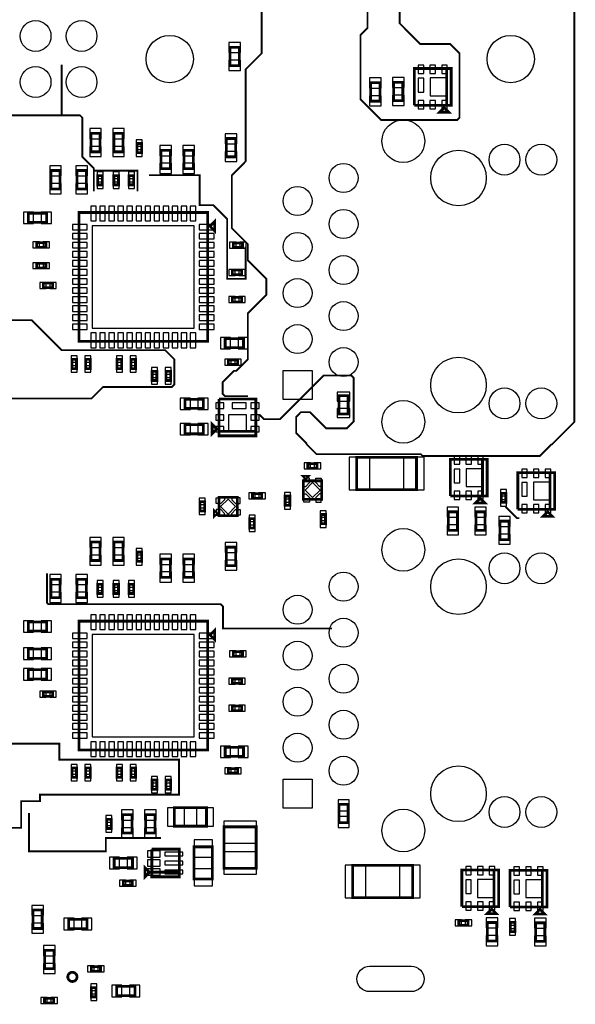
# Model space of a CAD drawing. Extents: x -187 to 3337, y -152 to 6400.
# Tile 10 of 11: x 2129 to 3337, y 2844 to 4983. Entities that reach past the tile are written whole.
import ezdxf

# ---------------------------------------------------------------- set-up
doc = ezdxf.new("R2010")
doc.units = 0
for name, color, linetype in [('BG_BASY', 231, 'CONTINUOUS'), ('PG_ASSEMBLY_BOTTOM', 52, 'CONTINUOUS'), ('PIN_BOTTOM', 1, 'CONTINUOUS')]:
    doc.layers.add(name, color=color, linetype=linetype)

msp = doc.modelspace()

# ---------------------------------------------------------------- linework, layer by layer
at = {"layer": 'BG_BASY', "const_width": 4}
for points in [[(2885, 5190), (2885, 4965), (2870, 4950), (2870, 4810), (2915, 4765), (3080, 4765), (3085, 4770), (3085, 4910), (3065, 4930), (3000, 4930), (2955, 4975), (2955, 5155)], [(3335, 5145), (3335, 4109), (3315, 4089)], [(2625, 4165), (2575, 4165), (2570, 4170), (2570, 4195), (2595, 4220), (2600, 4220), (2625, 4245), (2625, 4345), (2665, 4385), (2665, 4420), (2625, 4460), (2625, 4495), (2590, 4530), (2590, 4645), (2620, 4675), (2620, 4875), (2655, 4910), (2655, 5035)], [(2290, 4655), (2290, 4660), (2265, 4685), (2265, 4770), (2260, 4775), (2095, 4775), (2095, 4885)], [(2220, 4775), (2220, 4885)], [(2385, 4610), (2385, 4655), (2290, 4655), (2290, 4610)], [(2410, 4645), (2520, 4645), (2520, 4580), (2550, 4580), (2580, 4550), (2580, 4420), (2620, 4420), (2620, 4490)], [(2455, 4185), (2310, 4185), (2285, 4160), (2095, 4160), (2060, 4195), (1970, 4195), (1965, 4200), (1965, 4315), (1980, 4330), (2155, 4330), (2220, 4265), (2445, 4265), (2465, 4245), (2465, 4190), (2460, 4185), (2455, 4185)], [(2752, 4061), (2752, 4063), (2730, 4085), (2730, 4120), (2740, 4130), (2760, 4130), (2795, 4095), (2840, 4095), (2855, 4110), (2855, 4205), (2850, 4210), (2790, 4210), (2695, 4115), (2660, 4115), (2650, 4125)], [(3315, 4089), (3285.5, 4059.5)], [(2875, 4039), (2774, 4039), (2752, 4061)], [(3285.5, 4059.5), (3284.5, 4059.5), (3260, 4035), (3005, 4035), (3001, 4039), (2875, 4039)], [(3185, 3925), (3210, 3900), (3215, 3900)], [(2808, 3660), (2571, 3660), (2571, 3708), (2566, 3713), (2191, 3713), (2188, 3716), (2188, 3780)], [(2443, 3299), (2475, 3299), (2475, 3375), (2215, 3375), (2215, 3410), (1930, 3410), (1930, 3355), (1901, 3355), (1901, 3349)], [(1901, 3349), (1901, 3227), (2132, 3227), (2132, 3285), (2173, 3285), (2173, 3299), (2443, 3299)], [(2436, 3205), (2316, 3205), (2316, 3176), (2149, 3176), (2149, 3259)]]:
    msp.add_lwpolyline(points, dxfattribs=at)
at = {"layer": 'PG_ASSEMBLY_BOTTOM', "const_width": 6}
for points in [[(2586.23, 4883.12), (2586.23, 4923.12), (2606.23, 4923.12), (2606.23, 4883.12), (2586.23, 4883.12)], [(2986.96, 4796.96), (2986.96, 4876.96), (3066.96, 4876.96), (3066.96, 4796.96), (3056.96, 4796.96), (3056.96, 4876.96)], [(3056.96, 4876.96), (3056.96, 4796.96), (2986.96, 4796.96)], [(2912, 4846), (2912, 4806), (2892, 4806), (2892, 4846), (2912, 4846)], [(2962, 4847), (2962, 4807), (2942, 4807), (2942, 4847), (2962, 4847)], [(3051.96, 4791.96), (3061.96, 4781.96), (3041.96, 4781.96), (3051.96, 4791.96)], [(2303.52, 4735.92), (2303.52, 4695.92), (2283.52, 4695.92), (2283.52, 4735.92), (2303.52, 4735.92)], [(2353.52, 4735.92), (2353.52, 4695.92), (2333.52, 4695.92), (2333.52, 4735.92), (2353.52, 4735.92)], [(2393.74, 4714.02), (2393.74, 4694.02), (2383.74, 4694.02), (2383.74, 4714.02), (2393.74, 4714.02)], [(2578.25, 4684.89), (2578.25, 4724.89), (2598.25, 4724.89), (2598.25, 4684.89), (2578.25, 4684.89)], [(2456.2, 4699.21), (2456.2, 4659.21), (2436.2, 4659.21), (2436.2, 4699.21), (2456.2, 4699.21)], [(2506.2, 4699.21), (2506.2, 4659.21), (2486.2, 4659.21), (2486.2, 4699.21), (2506.2, 4699.21)], [(2216.52, 4655.22), (2216.52, 4615.22), (2196.52, 4615.22), (2196.52, 4655.22), (2216.52, 4655.22)], [(2273.52, 4655.22), (2273.52, 4615.22), (2253.52, 4615.22), (2253.52, 4655.22), (2273.52, 4655.22)], [(2308.52, 4644.11), (2308.52, 4624.11), (2298.52, 4624.11), (2298.52, 4644.11), (2308.52, 4644.11)], [(2343.52, 4644.11), (2343.52, 4624.11), (2333.52, 4624.11), (2333.52, 4644.11), (2343.52, 4644.11)], [(2366.52, 4624.11), (2366.52, 4644.11), (2376.52, 4644.11), (2376.52, 4624.11), (2366.52, 4624.11)], [(2187.25, 4542.47), (2147.25, 4542.47), (2147.25, 4562.47), (2187.25, 4562.47), (2187.25, 4542.47)], [(2537.49, 4284), (2257.49, 4284), (2257.49, 4564), (2537.49, 4564), (2537.49, 4284)], [(2542.49, 4534), (2552.49, 4544), (2552.49, 4524), (2542.49, 4534)], [(2185.52, 4488.47), (2165.52, 4488.47), (2165.52, 4498.47), (2185.52, 4498.47), (2185.52, 4488.47)], [(2593.31, 4497.9), (2613.31, 4497.9), (2613.31, 4487.9), (2593.31, 4487.9), (2593.31, 4497.9)], [(2165.52, 4453.47), (2185.52, 4453.47), (2185.52, 4443.47), (2165.52, 4443.47), (2165.52, 4453.47)], [(2591.31, 4438.84), (2611.31, 4438.84), (2611.31, 4428.84), (2591.31, 4428.84), (2591.31, 4438.84)], [(2200.25, 4400.59), (2180.25, 4400.59), (2180.25, 4410.59), (2200.25, 4410.59), (2200.25, 4400.59)], [(2591.31, 4379.79), (2611.31, 4379.79), (2611.31, 4369.79), (2591.31, 4369.79), (2591.31, 4379.79)], [(2575.49, 4290.12), (2615.49, 4290.12), (2615.49, 4270.12), (2575.49, 4270.12), (2575.49, 4290.12)], [(2252.22, 4244.89), (2252.22, 4224.89), (2242.22, 4224.89), (2242.22, 4244.89), (2252.22, 4244.89)], [(2282.22, 4244.89), (2282.22, 4224.89), (2272.22, 4224.89), (2272.22, 4244.89), (2282.22, 4244.89)], [(2350.55, 4244.89), (2350.55, 4224.89), (2340.55, 4224.89), (2340.55, 4244.89), (2350.55, 4244.89)], [(2380.55, 4244.89), (2380.55, 4224.89), (2370.55, 4224.89), (2370.55, 4244.89), (2380.55, 4244.89)], [(2602.55, 4233.77), (2582.55, 4233.77), (2582.55, 4243.77), (2602.55, 4243.77), (2602.55, 4233.77)], [(2426.86, 4218.89), (2426.86, 4198.89), (2416.86, 4198.89), (2416.86, 4218.89), (2426.86, 4218.89)], [(2446.86, 4198.89), (2446.86, 4218.89), (2456.86, 4218.89), (2456.86, 4198.89), (2446.86, 4198.89)], [(2488.09, 4158.23), (2528.09, 4158.23), (2528.09, 4138.23), (2488.09, 4138.23), (2488.09, 4158.23)], [(2562.33, 4158.72), (2642.33, 4158.72), (2642.33, 4078.72), (2562.33, 4078.72), (2562.33, 4088.72), (2642.33, 4088.72)], [(2642.33, 4088.72), (2562.33, 4088.72), (2562.33, 4158.72)], [(2822.95, 4126.01), (2822.95, 4166.01), (2842.95, 4166.01), (2842.95, 4126.01), (2822.95, 4126.01)], [(2557.33, 4093.72), (2547.33, 4083.72), (2547.33, 4103.72), (2557.33, 4093.72)], [(2528.09, 4083.13), (2488.09, 4083.13), (2488.09, 4103.13), (2528.09, 4103.13), (2528.09, 4083.13)], [(2991.53, 3961.78), (2861.53, 3961.78), (2861.53, 4031.78), (2991.53, 4031.78), (2991.53, 3961.78)], [(3065.2, 3947.81), (3065.2, 4027.81), (3145.2, 4027.81), (3145.2, 3947.81), (3135.2, 3947.81), (3135.2, 4027.81)], [(3135.2, 4027.81), (3135.2, 3947.81), (3065.2, 3947.81)], [(2755.25, 4018.21), (2775.25, 4018.21), (2775.25, 4008.21), (2755.25, 4008.21), (2755.25, 4018.21)], [(3281.96, 3998.91), (3281.96, 3918.91), (3211.96, 3918.91)], [(3211.96, 3918.91), (3211.96, 3998.91), (3291.96, 3998.91), (3291.96, 3918.91), (3281.96, 3918.91), (3281.96, 3998.91)], [(2750.65, 3985.87), (2745.65, 3990.87), (2755.65, 3990.87), (2750.65, 3985.87)], [(2785.65, 3980.87), (2785.65, 3940.87), (2745.65, 3940.87), (2745.65, 3980.87), (2785.65, 3980.87)], [(2520.83, 3915.5), (2520.83, 3935.5), (2530.83, 3935.5), (2530.83, 3915.5), (2520.83, 3915.5)], [(2561.92, 3945.08), (2601.92, 3945.08), (2601.92, 3905.08), (2561.92, 3905.08), (2561.92, 3945.08)], [(2654.97, 3943.14), (2634.97, 3943.14), (2634.97, 3953.14), (2654.97, 3953.14), (2654.97, 3943.14)], [(2706.08, 3927.68), (2706.08, 3947.68), (2716.08, 3947.68), (2716.08, 3927.68), (2706.08, 3927.68)], [(3130.2, 3942.81), (3140.2, 3932.81), (3120.2, 3932.81), (3130.2, 3942.81)], [(3185.95, 3954.04), (3185.95, 3934.04), (3175.95, 3934.04), (3175.95, 3954.04), (3185.95, 3954.04)], [(2556.92, 3910.08), (2551.92, 3905.08), (2551.92, 3915.08), (2556.92, 3910.08)], [(3060.69, 3873.57), (3060.69, 3913.57), (3080.69, 3913.57), (3080.69, 3873.57), (3060.69, 3873.57)], [(3140.79, 3913.57), (3140.79, 3873.57), (3120.79, 3873.57), (3120.79, 3913.57), (3140.79, 3913.57)], [(3276.96, 3913.91), (3286.96, 3903.91), (3266.96, 3903.91), (3276.96, 3913.91)], [(2639.02, 3898.54), (2639.02, 3878.54), (2629.02, 3878.54), (2629.02, 3898.54), (2639.02, 3898.54)], [(2783.71, 3887.82), (2783.71, 3907.82), (2793.71, 3907.82), (2793.71, 3887.82), (2783.71, 3887.82)], [(3192.95, 3893.34), (3192.95, 3853.34), (3172.95, 3853.34), (3172.95, 3893.34), (3192.95, 3893.34)], [(2303.52, 3847.87), (2303.52, 3807.87), (2283.52, 3807.87), (2283.52, 3847.87), (2303.52, 3847.87)], [(2353.52, 3847.87), (2353.52, 3807.87), (2333.52, 3807.87), (2333.52, 3847.87), (2353.52, 3847.87)], [(2578.25, 3796.84), (2578.25, 3836.84), (2598.25, 3836.84), (2598.25, 3796.84), (2578.25, 3796.84)], [(2383.74, 3805.97), (2383.74, 3825.97), (2393.74, 3825.97), (2393.74, 3805.97), (2383.74, 3805.97)], [(2456.2, 3811.16), (2456.2, 3771.16), (2436.2, 3771.16), (2436.2, 3811.16), (2456.2, 3811.16)], [(2506.2, 3811.16), (2506.2, 3771.16), (2486.2, 3771.16), (2486.2, 3811.16), (2506.2, 3811.16)], [(2216.52, 3767.17), (2216.52, 3727.17), (2196.52, 3727.17), (2196.52, 3767.17), (2216.52, 3767.17)], [(2273.52, 3767.17), (2273.52, 3727.17), (2253.52, 3727.17), (2253.52, 3767.17), (2273.52, 3767.17)], [(2308.52, 3756.06), (2308.52, 3736.06), (2298.52, 3736.06), (2298.52, 3756.06), (2308.52, 3756.06)], [(2343.52, 3756.06), (2343.52, 3736.06), (2333.52, 3736.06), (2333.52, 3756.06), (2343.52, 3756.06)], [(2366.52, 3736.06), (2366.52, 3756.06), (2376.52, 3756.06), (2376.52, 3736.06), (2366.52, 3736.06)], [(2187.25, 3654.42), (2147.25, 3654.42), (2147.25, 3674.42), (2187.25, 3674.42), (2187.25, 3654.42)], [(2537.49, 3395.95), (2257.49, 3395.95), (2257.49, 3675.95), (2537.49, 3675.95), (2537.49, 3395.95)], [(2542.49, 3645.95), (2552.49, 3655.95), (2552.49, 3635.95), (2542.49, 3645.95)], [(2187.25, 3595.42), (2147.25, 3595.42), (2147.25, 3615.42), (2187.25, 3615.42), (2187.25, 3595.42)], [(2593.31, 3609.85), (2613.31, 3609.85), (2613.31, 3599.85), (2593.31, 3599.85), (2593.31, 3609.85)], [(2147.25, 3570.42), (2187.25, 3570.42), (2187.25, 3550.42), (2147.25, 3550.42), (2147.25, 3570.42)], [(2591.31, 3550.79), (2611.31, 3550.79), (2611.31, 3540.79), (2591.31, 3540.79), (2591.31, 3550.79)], [(2200.25, 3512.54), (2180.25, 3512.54), (2180.25, 3522.54), (2200.25, 3522.54), (2200.25, 3512.54)], [(2591.31, 3491.74), (2611.31, 3491.74), (2611.31, 3481.74), (2591.31, 3481.74), (2591.31, 3491.74)], [(2575.49, 3402.07), (2615.49, 3402.07), (2615.49, 3382.07), (2575.49, 3382.07), (2575.49, 3402.07)], [(2252.22, 3356.84), (2252.22, 3336.84), (2242.22, 3336.84), (2242.22, 3356.84), (2252.22, 3356.84)], [(2282.22, 3356.84), (2282.22, 3336.84), (2272.22, 3336.84), (2272.22, 3356.84), (2282.22, 3356.84)], [(2350.55, 3356.84), (2350.55, 3336.84), (2340.55, 3336.84), (2340.55, 3356.84), (2350.55, 3356.84)], [(2380.55, 3356.84), (2380.55, 3336.84), (2370.55, 3336.84), (2370.55, 3356.84), (2380.55, 3356.84)], [(2602.55, 3345.72), (2582.55, 3345.72), (2582.55, 3355.72), (2602.55, 3355.72), (2602.55, 3345.72)], [(2416.86, 3310.84), (2416.86, 3330.84), (2426.86, 3330.84), (2426.86, 3310.84), (2416.86, 3310.84)], [(2456.86, 3330.84), (2456.86, 3310.84), (2446.86, 3310.84), (2446.86, 3330.84), (2456.86, 3330.84)], [(2534.88, 3230.58), (2464.88, 3230.58), (2464.88, 3270.58), (2534.88, 3270.58), (2534.88, 3230.58)], [(2822.95, 3237.96), (2822.95, 3277.96), (2842.95, 3277.96), (2842.95, 3237.96), (2822.95, 3237.96)], [(2372.88, 3255.58), (2372.88, 3215.58), (2352.88, 3215.58), (2352.88, 3255.58), (2372.88, 3255.58)], [(2402.88, 3215.58), (2402.88, 3255.58), (2422.88, 3255.58), (2422.88, 3215.58), (2402.88, 3215.58)], [(2327.88, 3245.58), (2327.88, 3225.58), (2317.88, 3225.58), (2317.88, 3245.58), (2327.88, 3245.58)], [(2572.88, 3139.04), (2572.88, 3229.04), (2642.88, 3229.04), (2642.88, 3139.04), (2572.88, 3139.04)], [(2507.88, 3115.58), (2507.88, 3185.58), (2547.88, 3185.58), (2547.88, 3115.58), (2507.88, 3115.58)], [(2476.06, 3130.58), (2416.06, 3130.58), (2416.06, 3180.58)], [(2416.06, 3180.58), (2476.06, 3180.58), (2476.06, 3120.58), (2416.06, 3120.58), (2416.06, 3130.58), (2476.06, 3130.58)], [(2374.06, 3140.58), (2334.06, 3140.58), (2334.06, 3160.58), (2374.06, 3160.58), (2374.06, 3140.58)], [(2411.06, 3130.58), (2401.06, 3120.58), (2401.06, 3140.58), (2411.06, 3130.58)], [(2983.04, 3075.33), (2853.04, 3075.33), (2853.04, 3145.33), (2983.04, 3145.33), (2983.04, 3075.33)], [(3160.28, 3135.41), (3160.28, 3055.41), (3090.28, 3055.41)], [(3090.28, 3055.41), (3090.28, 3135.41), (3170.28, 3135.41), (3170.28, 3055.41), (3160.28, 3055.41), (3160.28, 3135.41)], [(3265.2, 3134.81), (3265.2, 3054.81), (3195.2, 3054.81)], [(3195.2, 3054.81), (3195.2, 3134.81), (3275.2, 3134.81), (3275.2, 3054.81), (3265.2, 3054.81), (3265.2, 3134.81)], [(2353.88, 3111.58), (2373.88, 3111.58), (2373.88, 3101.58), (2353.88, 3101.58), (2353.88, 3111.58)], [(2157.64, 3008.27), (2157.64, 3048.27), (2177.64, 3048.27), (2177.64, 3008.27), (2157.64, 3008.27)], [(3155.28, 3050.41), (3165.28, 3040.41), (3145.28, 3040.41), (3155.28, 3050.41)], [(3260.2, 3049.81), (3270.2, 3039.81), (3250.2, 3039.81), (3260.2, 3049.81)], [(2275.14, 3008.03), (2235.14, 3008.03), (2235.14, 3028.03), (2275.14, 3028.03), (2275.14, 3008.03)], [(3083.66, 3025.27), (3103.66, 3025.27), (3103.66, 3015.27), (3083.66, 3015.27), (3083.66, 3025.27)], [(3165.87, 3021.17), (3165.87, 2981.17), (3145.87, 2981.17), (3145.87, 3021.17), (3165.87, 3021.17)], [(3195.69, 3001.57), (3195.69, 3021.57), (3205.69, 3021.57), (3205.69, 3001.57), (3195.69, 3001.57)], [(3270.79, 3020.57), (3270.79, 2980.57), (3250.79, 2980.57), (3250.79, 3020.57), (3270.79, 3020.57)], [(2203.06, 2960.78), (2203.06, 2920.78), (2183.06, 2920.78), (2183.06, 2960.78), (2203.06, 2960.78)], [(2284.34, 2925.4), (2304.34, 2925.4), (2304.34, 2915.4), (2284.34, 2915.4), (2284.34, 2925.4)], [(2284.66, 2859.68), (2284.66, 2879.68), (2294.66, 2879.68), (2294.66, 2859.68), (2284.66, 2859.68)], [(2339.4, 2882.34), (2379.4, 2882.34), (2379.4, 2862.34), (2339.4, 2862.34), (2339.4, 2882.34)], [(2182.57, 2856.5), (2202.57, 2856.5), (2202.57, 2846.5), (2182.57, 2846.5), (2182.57, 2856.5)]]:
    msp.add_lwpolyline(points, dxfattribs=at)
msp.add_lwpolyline([(2253.31, 2903.09, 1), (2233.31, 2903.09, 1), (2253.31, 2903.09)], format="xyb", dxfattribs=at)
at = {"layer": 'PIN_BOTTOM'}
for points in [[(2583.73, 4911.41), (2608.73, 4911.41), (2608.73, 4933.41), (2583.73, 4933.41)], [(2583.73, 4872.83), (2608.73, 4872.83), (2608.73, 4894.83), (2583.73, 4894.83)], [(2995.37, 4866.35), (3007.37, 4866.35), (3007.37, 4884.35), (2995.37, 4884.35)], [(3020.96, 4866.35), (3032.96, 4866.35), (3032.96, 4884.35), (3020.96, 4884.35)], [(3046.55, 4866.35), (3058.55, 4866.35), (3058.55, 4884.35), (3046.55, 4884.35)], [(2964.5, 4857.29), (2939.5, 4857.29), (2939.5, 4835.29), (2964.5, 4835.29)], [(2914.5, 4856.29), (2889.5, 4856.29), (2889.5, 4834.29), (2914.5, 4834.29)], [(2995.37, 4825.7), (3007.37, 4825.7), (3007.37, 4855.7), (2995.37, 4855.7)], [(3021.26, 4817.46), (3058.26, 4817.46), (3058.26, 4856.46), (3021.26, 4856.46)], [(2914.5, 4817.71), (2889.5, 4817.71), (2889.5, 4795.71), (2914.5, 4795.71)], [(2964.5, 4818.71), (2939.5, 4818.71), (2939.5, 4796.71), (2964.5, 4796.71)], [(2995.37, 4789.57), (3007.37, 4789.57), (3007.37, 4807.57), (2995.37, 4807.57)], [(3020.96, 4789.57), (3032.96, 4789.57), (3032.96, 4807.57), (3020.96, 4807.57)], [(3046.55, 4789.57), (3058.55, 4789.57), (3058.55, 4807.57), (3046.55, 4807.57)], [(2306.02, 4746.21), (2281.02, 4746.21), (2281.02, 4724.21), (2306.02, 4724.21)], [(2356.02, 4746.21), (2331.02, 4746.21), (2331.02, 4724.21), (2356.02, 4724.21)], [(2575.75, 4713.18), (2600.75, 4713.18), (2600.75, 4735.18), (2575.75, 4735.18)], [(2306.02, 4707.63), (2281.02, 4707.63), (2281.02, 4685.63), (2306.02, 4685.63)], [(2356.02, 4707.63), (2331.02, 4707.63), (2331.02, 4685.63), (2356.02, 4685.63)], [(2395.24, 4722.04), (2382.24, 4722.04), (2382.24, 4708.04), (2395.24, 4708.04)], [(2458.7, 4709.5), (2433.7, 4709.5), (2433.7, 4687.5), (2458.7, 4687.5)], [(2508.7, 4709.5), (2483.7, 4709.5), (2483.7, 4687.5), (2508.7, 4687.5)], [(2395.24, 4700), (2382.24, 4700), (2382.24, 4686), (2395.24, 4686)], [(2575.75, 4674.6), (2600.75, 4674.6), (2600.75, 4696.6), (2575.75, 4696.6)], [(2219.02, 4665.51), (2194.02, 4665.51), (2194.02, 4643.51), (2219.02, 4643.51)], [(2276.02, 4665.51), (2251.02, 4665.51), (2251.02, 4643.51), (2276.02, 4643.51)], [(2458.7, 4670.92), (2433.7, 4670.92), (2433.7, 4648.92), (2458.7, 4648.92)], [(2508.7, 4670.92), (2483.7, 4670.92), (2483.7, 4648.92), (2508.7, 4648.92)], [(2310.02, 4652.13), (2297.02, 4652.13), (2297.02, 4638.13), (2310.02, 4638.13)], [(2345.02, 4652.13), (2332.02, 4652.13), (2332.02, 4638.13), (2345.02, 4638.13)], [(2365.02, 4638.13), (2378.02, 4638.13), (2378.02, 4652.13), (2365.02, 4652.13)], [(2219.02, 4626.93), (2194.02, 4626.93), (2194.02, 4604.93), (2219.02, 4604.93)], [(2276.02, 4626.93), (2251.02, 4626.93), (2251.02, 4604.93), (2276.02, 4604.93)], [(2310.02, 4630.09), (2297.02, 4630.09), (2297.02, 4616.09), (2310.02, 4616.09)], [(2345.02, 4630.09), (2332.02, 4630.09), (2332.02, 4616.09), (2345.02, 4616.09)], [(2365.02, 4616.09), (2378.02, 4616.09), (2378.02, 4630.09), (2365.02, 4630.09)], [(2158.96, 4539.97), (2158.96, 4564.97), (2136.96, 4564.97), (2136.96, 4539.97)], [(2197.54, 4539.97), (2197.54, 4564.97), (2175.54, 4564.97), (2175.54, 4539.97)], [(2283.22, 4545.8), (2295.22, 4545.8), (2295.22, 4577.8), (2283.22, 4577.8)], [(2302.91, 4545.8), (2314.91, 4545.8), (2314.91, 4577.8), (2302.91, 4577.8)], [(2322.59, 4545.8), (2334.59, 4545.8), (2334.59, 4577.8), (2322.59, 4577.8)], [(2342.28, 4545.8), (2354.28, 4545.8), (2354.28, 4577.8), (2342.28, 4577.8)], [(2361.96, 4545.8), (2373.96, 4545.8), (2373.96, 4577.8), (2361.96, 4577.8)], [(2381.65, 4545.8), (2393.65, 4545.8), (2393.65, 4577.8), (2381.65, 4577.8)], [(2401.33, 4545.8), (2413.33, 4545.8), (2413.33, 4577.8), (2401.33, 4577.8)], [(2421.02, 4545.8), (2433.02, 4545.8), (2433.02, 4577.8), (2421.02, 4577.8)], [(2440.7, 4545.8), (2452.7, 4545.8), (2452.7, 4577.8), (2440.7, 4577.8)], [(2460.39, 4545.8), (2472.39, 4545.8), (2472.39, 4577.8), (2460.39, 4577.8)], [(2480.07, 4545.8), (2492.07, 4545.8), (2492.07, 4577.8), (2480.07, 4577.8)], [(2499.76, 4545.8), (2511.76, 4545.8), (2511.76, 4577.8), (2499.76, 4577.8)], [(2275.69, 4526.27), (2275.69, 4538.27), (2243.69, 4538.27), (2243.69, 4526.27)], [(2551.29, 4526.27), (2551.29, 4538.27), (2519.29, 4538.27), (2519.29, 4526.27)], [(2275.69, 4506.58), (2275.69, 4518.58), (2243.69, 4518.58), (2243.69, 4506.58)], [(2508.49, 4313), (2508.49, 4535), (2286.49, 4535), (2286.49, 4313)], [(2551.29, 4506.58), (2551.29, 4518.58), (2519.29, 4518.58), (2519.29, 4506.58)], [(2171.5, 4486.97), (2171.5, 4499.97), (2157.5, 4499.97), (2157.5, 4486.97)], [(2193.54, 4486.97), (2193.54, 4499.97), (2179.54, 4499.97), (2179.54, 4486.97)], [(2275.69, 4486.9), (2275.69, 4498.9), (2243.69, 4498.9), (2243.69, 4486.9)], [(2551.29, 4486.9), (2551.29, 4498.9), (2519.29, 4498.9), (2519.29, 4486.9)], [(2585.29, 4499.4), (2585.29, 4486.4), (2599.29, 4486.4), (2599.29, 4499.4)], [(2607.33, 4499.4), (2607.33, 4486.4), (2621.33, 4486.4), (2621.33, 4499.4)], [(2275.69, 4467.21), (2275.69, 4479.21), (2243.69, 4479.21), (2243.69, 4467.21)], [(2551.29, 4467.21), (2551.29, 4479.21), (2519.29, 4479.21), (2519.29, 4467.21)], [(2157.5, 4454.97), (2157.5, 4441.97), (2171.5, 4441.97), (2171.5, 4454.97)], [(2179.54, 4454.97), (2179.54, 4441.97), (2193.54, 4441.97), (2193.54, 4454.97)], [(2275.69, 4447.53), (2275.69, 4459.53), (2243.69, 4459.53), (2243.69, 4447.53)], [(2551.29, 4447.53), (2551.29, 4459.53), (2519.29, 4459.53), (2519.29, 4447.53)], [(2275.69, 4427.84), (2275.69, 4439.84), (2243.69, 4439.84), (2243.69, 4427.84)], [(2551.29, 4427.84), (2551.29, 4439.84), (2519.29, 4439.84), (2519.29, 4427.84)], [(2583.29, 4440.34), (2583.29, 4427.34), (2597.29, 4427.34), (2597.29, 4440.34)], [(2605.33, 4440.34), (2605.33, 4427.34), (2619.33, 4427.34), (2619.33, 4440.34)], [(2186.23, 4399.09), (2186.23, 4412.09), (2172.23, 4412.09), (2172.23, 4399.09)], [(2208.27, 4399.09), (2208.27, 4412.09), (2194.27, 4412.09), (2194.27, 4399.09)], [(2275.69, 4408.16), (2275.69, 4420.16), (2243.69, 4420.16), (2243.69, 4408.16)], [(2551.29, 4408.16), (2551.29, 4420.16), (2519.29, 4420.16), (2519.29, 4408.16)], [(2275.69, 4388.47), (2275.69, 4400.47), (2243.69, 4400.47), (2243.69, 4388.47)], [(2551.29, 4388.47), (2551.29, 4400.47), (2519.29, 4400.47), (2519.29, 4388.47)], [(2275.69, 4368.79), (2275.69, 4380.79), (2243.69, 4380.79), (2243.69, 4368.79)], [(2551.29, 4368.79), (2551.29, 4380.79), (2519.29, 4380.79), (2519.29, 4368.79)], [(2583.29, 4381.29), (2583.29, 4368.29), (2597.29, 4368.29), (2597.29, 4381.29)], [(2605.33, 4381.29), (2605.33, 4368.29), (2619.33, 4368.29), (2619.33, 4381.29)], [(2275.69, 4349.1), (2275.69, 4361.1), (2243.69, 4361.1), (2243.69, 4349.1)], [(2551.29, 4349.1), (2551.29, 4361.1), (2519.29, 4361.1), (2519.29, 4349.1)], [(2275.69, 4329.42), (2275.69, 4341.42), (2243.69, 4341.42), (2243.69, 4329.42)], [(2275.69, 4309.73), (2275.69, 4321.73), (2243.69, 4321.73), (2243.69, 4309.73)], [(2551.29, 4329.42), (2551.29, 4341.42), (2519.29, 4341.42), (2519.29, 4329.42)], [(2551.29, 4309.73), (2551.29, 4321.73), (2519.29, 4321.73), (2519.29, 4309.73)], [(2283.22, 4270.2), (2295.22, 4270.2), (2295.22, 4302.2), (2283.22, 4302.2)], [(2302.91, 4270.2), (2314.91, 4270.2), (2314.91, 4302.2), (2302.91, 4302.2)], [(2322.59, 4270.2), (2334.59, 4270.2), (2334.59, 4302.2), (2322.59, 4302.2)], [(2342.28, 4270.2), (2354.28, 4270.2), (2354.28, 4302.2), (2342.28, 4302.2)], [(2361.96, 4270.2), (2373.96, 4270.2), (2373.96, 4302.2), (2361.96, 4302.2)], [(2381.65, 4270.2), (2393.65, 4270.2), (2393.65, 4302.2), (2381.65, 4302.2)], [(2401.33, 4270.2), (2413.33, 4270.2), (2413.33, 4302.2), (2401.33, 4302.2)], [(2421.02, 4270.2), (2433.02, 4270.2), (2433.02, 4302.2), (2421.02, 4302.2)], [(2440.7, 4270.2), (2452.7, 4270.2), (2452.7, 4302.2), (2440.7, 4302.2)], [(2460.39, 4270.2), (2472.39, 4270.2), (2472.39, 4302.2), (2460.39, 4302.2)], [(2480.07, 4270.2), (2492.07, 4270.2), (2492.07, 4302.2), (2480.07, 4302.2)], [(2499.76, 4270.2), (2511.76, 4270.2), (2511.76, 4302.2), (2499.76, 4302.2)], [(2565.2, 4292.62), (2565.2, 4267.62), (2587.2, 4267.62), (2587.2, 4292.62)], [(2603.78, 4292.62), (2603.78, 4267.62), (2625.78, 4267.62), (2625.78, 4292.62)], [(2253.72, 4252.91), (2240.72, 4252.91), (2240.72, 4238.91), (2253.72, 4238.91)], [(2283.72, 4252.91), (2270.72, 4252.91), (2270.72, 4238.91), (2283.72, 4238.91)], [(2352.05, 4252.91), (2339.05, 4252.91), (2339.05, 4238.91), (2352.05, 4238.91)], [(2382.05, 4252.91), (2369.05, 4252.91), (2369.05, 4238.91), (2382.05, 4238.91)], [(2588.53, 4232.27), (2588.53, 4245.27), (2574.53, 4245.27), (2574.53, 4232.27)], [(2610.57, 4232.27), (2610.57, 4245.27), (2596.57, 4245.27), (2596.57, 4232.27)], [(2253.72, 4230.87), (2240.72, 4230.87), (2240.72, 4216.87), (2253.72, 4216.87)], [(2283.72, 4230.87), (2270.72, 4230.87), (2270.72, 4216.87), (2283.72, 4216.87)], [(2352.05, 4230.87), (2339.05, 4230.87), (2339.05, 4216.87), (2352.05, 4216.87)], [(2382.05, 4230.87), (2369.05, 4230.87), (2369.05, 4216.87), (2382.05, 4216.87)], [(2428.36, 4226.91), (2415.36, 4226.91), (2415.36, 4212.91), (2428.36, 4212.91)], [(2445.36, 4212.91), (2458.36, 4212.91), (2458.36, 4226.91), (2445.36, 4226.91)], [(2764.45, 4157.5), (2701.45, 4157.5), (2701.45, 4220.5), (2764.45, 4220.5)], [(2428.36, 4204.87), (2415.36, 4204.87), (2415.36, 4190.87), (2428.36, 4190.87)], [(2445.36, 4190.87), (2458.36, 4190.87), (2458.36, 4204.87), (2445.36, 4204.87)], [(2818.95, 4153.73), (2846.95, 4153.73), (2846.95, 4173.73), (2818.95, 4173.73)], [(2477.8, 4160.73), (2477.8, 4135.73), (2499.8, 4135.73), (2499.8, 4160.73)], [(2516.38, 4160.73), (2516.38, 4135.73), (2538.38, 4135.73), (2538.38, 4160.73)], [(2554.94, 4150.31), (2554.94, 4138.31), (2572.94, 4138.31), (2572.94, 4150.31)], [(2591.07, 4150.31), (2591.07, 4138.31), (2621.07, 4138.31), (2621.07, 4150.31)], [(2631.72, 4150.31), (2631.72, 4138.31), (2649.72, 4138.31), (2649.72, 4150.31)], [(2818.95, 4118.29), (2846.95, 4118.29), (2846.95, 4138.29), (2818.95, 4138.29)], [(2554.94, 4124.72), (2554.94, 4112.72), (2572.94, 4112.72), (2572.94, 4124.72)], [(2582.83, 4124.42), (2582.83, 4087.42), (2621.83, 4087.42), (2621.83, 4124.42)], [(2631.72, 4124.72), (2631.72, 4112.72), (2649.72, 4112.72), (2649.72, 4124.72)], [(2499.8, 4080.63), (2499.8, 4105.63), (2477.8, 4105.63), (2477.8, 4080.63)], [(2538.38, 4080.63), (2538.38, 4105.63), (2516.38, 4105.63), (2516.38, 4080.63)], [(2554.94, 4099.13), (2554.94, 4087.13), (2572.94, 4087.13), (2572.94, 4099.13)], [(2631.72, 4099.13), (2631.72, 4087.13), (2649.72, 4087.13), (2649.72, 4099.13)], [(2889.97, 3961.28), (2889.97, 4032.28), (2844.97, 4032.28), (2844.97, 3961.28)], [(3008.09, 3961.28), (3008.09, 4032.28), (2963.09, 4032.28), (2963.09, 3961.28)], [(3073.61, 4017.2), (3085.61, 4017.2), (3085.61, 4035.2), (3073.61, 4035.2)], [(3099.2, 4017.2), (3111.2, 4017.2), (3111.2, 4035.2), (3099.2, 4035.2)], [(3124.79, 4017.2), (3136.79, 4017.2), (3136.79, 4035.2), (3124.79, 4035.2)], [(2747.23, 4019.71), (2747.23, 4006.71), (2761.23, 4006.71), (2761.23, 4019.71)], [(2769.27, 4019.71), (2769.27, 4006.71), (2783.27, 4006.71), (2783.27, 4019.71)], [(3073.61, 3976.55), (3085.61, 3976.55), (3085.61, 4006.55), (3073.61, 4006.55)], [(3099.5, 3968.31), (3136.5, 3968.31), (3136.5, 4007.31), (3099.5, 4007.31)], [(3220.37, 3988.3), (3232.37, 3988.3), (3232.37, 4006.3), (3220.37, 4006.3)], [(3245.96, 3988.3), (3257.96, 3988.3), (3257.96, 4006.3), (3245.96, 4006.3)], [(3271.55, 3988.3), (3283.55, 3988.3), (3283.55, 4006.3), (3271.55, 4006.3)], [(2746.75, 3986.86), (2746.75, 3968.74), (2750.71, 3968.74), (2758.95, 3976.98), (2758.95, 3986.86)], [(2784.55, 3986.86), (2784.55, 3968.74), (2780.59, 3968.74), (2772.35, 3976.98), (2772.35, 3986.86)], [(2781.913456, 3960.87), (2765.65, 3977.133456), (2749.386544, 3960.87), (2765.65, 3944.606544)], [(3073.61, 3940.42), (3085.61, 3940.42), (3085.61, 3958.42), (3073.61, 3958.42)], [(3099.2, 3940.42), (3111.2, 3940.42), (3111.2, 3958.42), (3099.2, 3958.42)], [(3124.79, 3940.42), (3136.79, 3940.42), (3136.79, 3958.42), (3124.79, 3958.42)], [(3187.45, 3962.06), (3174.45, 3962.06), (3174.45, 3948.06), (3187.45, 3948.06)], [(3220.37, 3947.65), (3232.37, 3947.65), (3232.37, 3977.65), (3220.37, 3977.65)], [(3246.26, 3939.41), (3283.26, 3939.41), (3283.26, 3978.41), (3246.26, 3978.41)], [(2519.33, 3929.52), (2532.33, 3929.52), (2532.33, 3943.52), (2519.33, 3943.52)], [(2555.93, 3943.98), (2574.05, 3943.98), (2574.05, 3940.02), (2565.81, 3931.78), (2555.93, 3931.78)], [(2581.92, 3941.343456), (2565.656544, 3925.08), (2581.92, 3908.816544), (2598.183456, 3925.08)], [(2607.91, 3943.98), (2589.79, 3943.98), (2589.79, 3940.02), (2598.03, 3931.78), (2607.91, 3931.78)], [(2640.95, 3941.64), (2640.95, 3954.64), (2626.95, 3954.64), (2626.95, 3941.64)], [(2662.99, 3941.64), (2662.99, 3954.64), (2648.99, 3954.64), (2648.99, 3941.64)], [(2704.58, 3941.7), (2717.58, 3941.7), (2717.58, 3955.7), (2704.58, 3955.7)], [(2746.75, 3934.88), (2746.75, 3953), (2750.71, 3953), (2758.95, 3944.76), (2758.95, 3934.88)], [(2784.55, 3934.88), (2784.55, 3953), (2780.59, 3953), (2772.35, 3944.76), (2772.35, 3934.88)], [(3187.45, 3940.02), (3174.45, 3940.02), (3174.45, 3926.02), (3187.45, 3926.02)], [(2519.33, 3907.48), (2532.33, 3907.48), (2532.33, 3921.48), (2519.33, 3921.48)], [(2555.93, 3906.18), (2574.05, 3906.18), (2574.05, 3910.14), (2565.81, 3918.38), (2555.93, 3918.38)], [(2607.91, 3906.18), (2589.79, 3906.18), (2589.79, 3910.14), (2598.03, 3918.38), (2607.91, 3918.38)], [(2704.58, 3919.66), (2717.58, 3919.66), (2717.58, 3933.66), (2704.58, 3933.66)], [(2782.21, 3901.84), (2795.21, 3901.84), (2795.21, 3915.84), (2782.21, 3915.84)], [(3058.19, 3901.86), (3083.19, 3901.86), (3083.19, 3923.86), (3058.19, 3923.86)], [(3143.29, 3923.86), (3118.29, 3923.86), (3118.29, 3901.86), (3143.29, 3901.86)], [(3220.37, 3911.52), (3232.37, 3911.52), (3232.37, 3929.52), (3220.37, 3929.52)], [(3245.96, 3911.52), (3257.96, 3911.52), (3257.96, 3929.52), (3245.96, 3929.52)], [(3271.55, 3911.52), (3283.55, 3911.52), (3283.55, 3929.52), (3271.55, 3929.52)], [(2640.52, 3906.56), (2627.52, 3906.56), (2627.52, 3892.56), (2640.52, 3892.56)], [(3195.45, 3903.63), (3170.45, 3903.63), (3170.45, 3881.63), (3195.45, 3881.63)], [(2640.52, 3884.52), (2627.52, 3884.52), (2627.52, 3870.52), (2640.52, 3870.52)], [(2782.21, 3879.8), (2795.21, 3879.8), (2795.21, 3893.8), (2782.21, 3893.8)], [(3058.19, 3863.28), (3083.19, 3863.28), (3083.19, 3885.28), (3058.19, 3885.28)], [(3143.29, 3885.28), (3118.29, 3885.28), (3118.29, 3863.28), (3143.29, 3863.28)], [(2306.02, 3858.16), (2281.02, 3858.16), (2281.02, 3836.16), (2306.02, 3836.16)], [(2356.02, 3858.16), (2331.02, 3858.16), (2331.02, 3836.16), (2356.02, 3836.16)], [(3195.45, 3865.05), (3170.45, 3865.05), (3170.45, 3843.05), (3195.45, 3843.05)], [(2382.24, 3819.99), (2395.24, 3819.99), (2395.24, 3833.99), (2382.24, 3833.99)], [(2575.75, 3825.13), (2600.75, 3825.13), (2600.75, 3847.13), (2575.75, 3847.13)], [(2306.02, 3819.58), (2281.02, 3819.58), (2281.02, 3797.58), (2306.02, 3797.58)], [(2356.02, 3819.58), (2331.02, 3819.58), (2331.02, 3797.58), (2356.02, 3797.58)], [(2382.24, 3797.95), (2395.24, 3797.95), (2395.24, 3811.95), (2382.24, 3811.95)], [(2458.7, 3821.45), (2433.7, 3821.45), (2433.7, 3799.45), (2458.7, 3799.45)], [(2508.7, 3821.45), (2483.7, 3821.45), (2483.7, 3799.45), (2508.7, 3799.45)], [(2575.75, 3786.55), (2600.75, 3786.55), (2600.75, 3808.55), (2575.75, 3808.55)], [(2219.02, 3777.46), (2194.02, 3777.46), (2194.02, 3755.46), (2219.02, 3755.46)], [(2276.02, 3777.46), (2251.02, 3777.46), (2251.02, 3755.46), (2276.02, 3755.46)], [(2458.7, 3782.87), (2433.7, 3782.87), (2433.7, 3760.87), (2458.7, 3760.87)], [(2508.7, 3782.87), (2483.7, 3782.87), (2483.7, 3760.87), (2508.7, 3760.87)], [(2310.02, 3764.08), (2297.02, 3764.08), (2297.02, 3750.08), (2310.02, 3750.08)], [(2345.02, 3764.08), (2332.02, 3764.08), (2332.02, 3750.08), (2345.02, 3750.08)], [(2365.02, 3750.08), (2378.02, 3750.08), (2378.02, 3764.08), (2365.02, 3764.08)], [(2219.02, 3738.88), (2194.02, 3738.88), (2194.02, 3716.88), (2219.02, 3716.88)], [(2276.02, 3738.88), (2251.02, 3738.88), (2251.02, 3716.88), (2276.02, 3716.88)], [(2310.02, 3742.04), (2297.02, 3742.04), (2297.02, 3728.04), (2310.02, 3728.04)], [(2345.02, 3742.04), (2332.02, 3742.04), (2332.02, 3728.04), (2345.02, 3728.04)], [(2365.02, 3728.04), (2378.02, 3728.04), (2378.02, 3742.04), (2365.02, 3742.04)], [(2283.22, 3657.75), (2295.22, 3657.75), (2295.22, 3689.75), (2283.22, 3689.75)], [(2302.91, 3657.75), (2314.91, 3657.75), (2314.91, 3689.75), (2302.91, 3689.75)], [(2322.59, 3657.75), (2334.59, 3657.75), (2334.59, 3689.75), (2322.59, 3689.75)], [(2342.28, 3657.75), (2354.28, 3657.75), (2354.28, 3689.75), (2342.28, 3689.75)], [(2361.96, 3657.75), (2373.96, 3657.75), (2373.96, 3689.75), (2361.96, 3689.75)], [(2381.65, 3657.75), (2393.65, 3657.75), (2393.65, 3689.75), (2381.65, 3689.75)], [(2401.33, 3657.75), (2413.33, 3657.75), (2413.33, 3689.75), (2401.33, 3689.75)], [(2421.02, 3657.75), (2433.02, 3657.75), (2433.02, 3689.75), (2421.02, 3689.75)], [(2440.7, 3657.75), (2452.7, 3657.75), (2452.7, 3689.75), (2440.7, 3689.75)], [(2460.39, 3657.75), (2472.39, 3657.75), (2472.39, 3689.75), (2460.39, 3689.75)], [(2480.07, 3657.75), (2492.07, 3657.75), (2492.07, 3689.75), (2480.07, 3689.75)], [(2499.76, 3657.75), (2511.76, 3657.75), (2511.76, 3689.75), (2499.76, 3689.75)], [(2158.96, 3651.92), (2158.96, 3676.92), (2136.96, 3676.92), (2136.96, 3651.92)], [(2197.54, 3651.92), (2197.54, 3676.92), (2175.54, 3676.92), (2175.54, 3651.92)], [(2275.69, 3638.22), (2275.69, 3650.22), (2243.69, 3650.22), (2243.69, 3638.22)], [(2508.49, 3424.95), (2508.49, 3646.95), (2286.49, 3646.95), (2286.49, 3424.95)], [(2551.29, 3638.22), (2551.29, 3650.22), (2519.29, 3650.22), (2519.29, 3638.22)], [(2158.96, 3592.92), (2158.96, 3617.92), (2136.96, 3617.92), (2136.96, 3592.92)], [(2197.54, 3592.92), (2197.54, 3617.92), (2175.54, 3617.92), (2175.54, 3592.92)], [(2275.69, 3618.53), (2275.69, 3630.53), (2243.69, 3630.53), (2243.69, 3618.53)], [(2551.29, 3618.53), (2551.29, 3630.53), (2519.29, 3630.53), (2519.29, 3618.53)], [(2275.69, 3598.85), (2275.69, 3610.85), (2243.69, 3610.85), (2243.69, 3598.85)], [(2551.29, 3598.85), (2551.29, 3610.85), (2519.29, 3610.85), (2519.29, 3598.85)], [(2585.29, 3611.35), (2585.29, 3598.35), (2599.29, 3598.35), (2599.29, 3611.35)], [(2607.33, 3611.35), (2607.33, 3598.35), (2621.33, 3598.35), (2621.33, 3611.35)], [(2136.96, 3572.92), (2136.96, 3547.92), (2158.96, 3547.92), (2158.96, 3572.92)], [(2175.54, 3572.92), (2175.54, 3547.92), (2197.54, 3547.92), (2197.54, 3572.92)], [(2275.69, 3579.16), (2275.69, 3591.16), (2243.69, 3591.16), (2243.69, 3579.16)], [(2551.29, 3579.16), (2551.29, 3591.16), (2519.29, 3591.16), (2519.29, 3579.16)], [(2275.69, 3559.48), (2275.69, 3571.48), (2243.69, 3571.48), (2243.69, 3559.48)], [(2275.69, 3539.79), (2275.69, 3551.79), (2243.69, 3551.79), (2243.69, 3539.79)], [(2551.29, 3559.48), (2551.29, 3571.48), (2519.29, 3571.48), (2519.29, 3559.48)], [(2551.29, 3539.79), (2551.29, 3551.79), (2519.29, 3551.79), (2519.29, 3539.79)], [(2583.29, 3552.29), (2583.29, 3539.29), (2597.29, 3539.29), (2597.29, 3552.29)], [(2605.33, 3552.29), (2605.33, 3539.29), (2619.33, 3539.29), (2619.33, 3552.29)], [(2275.69, 3520.11), (2275.69, 3532.11), (2243.69, 3532.11), (2243.69, 3520.11)], [(2551.29, 3520.11), (2551.29, 3532.11), (2519.29, 3532.11), (2519.29, 3520.11)], [(2186.23, 3511.04), (2186.23, 3524.04), (2172.23, 3524.04), (2172.23, 3511.04)], [(2208.27, 3511.04), (2208.27, 3524.04), (2194.27, 3524.04), (2194.27, 3511.04)], [(2275.69, 3500.42), (2275.69, 3512.42), (2243.69, 3512.42), (2243.69, 3500.42)], [(2551.29, 3500.42), (2551.29, 3512.42), (2519.29, 3512.42), (2519.29, 3500.42)], [(2275.69, 3480.74), (2275.69, 3492.74), (2243.69, 3492.74), (2243.69, 3480.74)], [(2551.29, 3480.74), (2551.29, 3492.74), (2519.29, 3492.74), (2519.29, 3480.74)], [(2583.29, 3493.24), (2583.29, 3480.24), (2597.29, 3480.24), (2597.29, 3493.24)], [(2605.33, 3493.24), (2605.33, 3480.24), (2619.33, 3480.24), (2619.33, 3493.24)], [(2275.69, 3461.05), (2275.69, 3473.05), (2243.69, 3473.05), (2243.69, 3461.05)], [(2551.29, 3461.05), (2551.29, 3473.05), (2519.29, 3473.05), (2519.29, 3461.05)], [(2275.69, 3441.37), (2275.69, 3453.37), (2243.69, 3453.37), (2243.69, 3441.37)], [(2551.29, 3441.37), (2551.29, 3453.37), (2519.29, 3453.37), (2519.29, 3441.37)], [(2275.69, 3421.68), (2275.69, 3433.68), (2243.69, 3433.68), (2243.69, 3421.68)], [(2551.29, 3421.68), (2551.29, 3433.68), (2519.29, 3433.68), (2519.29, 3421.68)], [(2283.22, 3382.15), (2295.22, 3382.15), (2295.22, 3414.15), (2283.22, 3414.15)], [(2302.91, 3382.15), (2314.91, 3382.15), (2314.91, 3414.15), (2302.91, 3414.15)], [(2322.59, 3382.15), (2334.59, 3382.15), (2334.59, 3414.15), (2322.59, 3414.15)], [(2342.28, 3382.15), (2354.28, 3382.15), (2354.28, 3414.15), (2342.28, 3414.15)], [(2361.96, 3382.15), (2373.96, 3382.15), (2373.96, 3414.15), (2361.96, 3414.15)], [(2381.65, 3382.15), (2393.65, 3382.15), (2393.65, 3414.15), (2381.65, 3414.15)], [(2401.33, 3382.15), (2413.33, 3382.15), (2413.33, 3414.15), (2401.33, 3414.15)], [(2421.02, 3382.15), (2433.02, 3382.15), (2433.02, 3414.15), (2421.02, 3414.15)], [(2440.7, 3382.15), (2452.7, 3382.15), (2452.7, 3414.15), (2440.7, 3414.15)], [(2460.39, 3382.15), (2472.39, 3382.15), (2472.39, 3414.15), (2460.39, 3414.15)], [(2480.07, 3382.15), (2492.07, 3382.15), (2492.07, 3414.15), (2480.07, 3414.15)], [(2499.76, 3382.15), (2511.76, 3382.15), (2511.76, 3414.15), (2499.76, 3414.15)], [(2565.2, 3404.57), (2565.2, 3379.57), (2587.2, 3379.57), (2587.2, 3404.57)], [(2603.78, 3404.57), (2603.78, 3379.57), (2625.78, 3379.57), (2625.78, 3404.57)], [(2253.72, 3364.86), (2240.72, 3364.86), (2240.72, 3350.86), (2253.72, 3350.86)], [(2283.72, 3364.86), (2270.72, 3364.86), (2270.72, 3350.86), (2283.72, 3350.86)], [(2352.05, 3364.86), (2339.05, 3364.86), (2339.05, 3350.86), (2352.05, 3350.86)], [(2382.05, 3364.86), (2369.05, 3364.86), (2369.05, 3350.86), (2382.05, 3350.86)], [(2253.72, 3342.82), (2240.72, 3342.82), (2240.72, 3328.82), (2253.72, 3328.82)], [(2283.72, 3342.82), (2270.72, 3342.82), (2270.72, 3328.82), (2283.72, 3328.82)], [(2352.05, 3342.82), (2339.05, 3342.82), (2339.05, 3328.82), (2352.05, 3328.82)], [(2382.05, 3342.82), (2369.05, 3342.82), (2369.05, 3328.82), (2382.05, 3328.82)], [(2415.36, 3324.86), (2428.36, 3324.86), (2428.36, 3338.86), (2415.36, 3338.86)], [(2458.36, 3338.86), (2445.36, 3338.86), (2445.36, 3324.86), (2458.36, 3324.86)], [(2588.53, 3344.22), (2588.53, 3357.22), (2574.53, 3357.22), (2574.53, 3344.22)], [(2610.57, 3344.22), (2610.57, 3357.22), (2596.57, 3357.22), (2596.57, 3344.22)], [(2415.36, 3302.82), (2428.36, 3302.82), (2428.36, 3316.82), (2415.36, 3316.82)], [(2458.36, 3316.82), (2445.36, 3316.82), (2445.36, 3302.82), (2458.36, 3302.82)], [(2764.45, 3269.45), (2701.45, 3269.45), (2701.45, 3332.45), (2764.45, 3332.45)], [(2820.95, 3264.07), (2844.95, 3264.07), (2844.95, 3288.07), (2820.95, 3288.07)], [(2329.38, 3253.6), (2316.38, 3253.6), (2316.38, 3239.6), (2329.38, 3239.6)], [(2375.38, 3265.87), (2350.38, 3265.87), (2350.38, 3243.87), (2375.38, 3243.87)], [(2400.38, 3243.87), (2425.38, 3243.87), (2425.38, 3265.87), (2400.38, 3265.87)], [(2486.88, 3230.58), (2486.88, 3270.58), (2449.88, 3270.58), (2449.88, 3230.58)], [(2549.88, 3230.58), (2549.88, 3270.58), (2512.88, 3270.58), (2512.88, 3230.58)], [(2329.38, 3231.56), (2316.38, 3231.56), (2316.38, 3217.56), (2329.38, 3217.56)], [(2572.38, 3193.5), (2643.38, 3193.5), (2643.38, 3241.5), (2572.38, 3241.5)], [(2820.95, 3227.85), (2844.95, 3227.85), (2844.95, 3251.85), (2820.95, 3251.85)], [(2375.38, 3227.29), (2350.38, 3227.29), (2350.38, 3205.29), (2375.38, 3205.29)], [(2400.38, 3205.29), (2425.38, 3205.29), (2425.38, 3227.29), (2400.38, 3227.29)], [(2507.88, 3163.58), (2547.88, 3163.58), (2547.88, 3200.58), (2507.88, 3200.58)], [(2406.47, 3177.26), (2406.47, 3163.26), (2434.47, 3163.26), (2434.47, 3177.26)], [(2444.28, 3174.26), (2444.28, 3166.26), (2483.28, 3166.26), (2483.28, 3174.26)], [(2572.38, 3126.58), (2643.38, 3126.58), (2643.38, 3174.58), (2572.38, 3174.58)], [(2345.77, 3138.08), (2345.77, 3163.08), (2323.77, 3163.08), (2323.77, 3138.08)], [(2384.35, 3138.08), (2384.35, 3163.08), (2362.35, 3163.08), (2362.35, 3138.08)], [(2406.47, 3157.58), (2406.47, 3143.58), (2434.47, 3143.58), (2434.47, 3157.58)], [(2444.28, 3154.58), (2444.28, 3146.58), (2483.28, 3146.58), (2483.28, 3154.58)], [(2881.48, 3074.83), (2881.48, 3145.83), (2836.48, 3145.83), (2836.48, 3074.83)], [(2999.6, 3074.83), (2999.6, 3145.83), (2954.6, 3145.83), (2954.6, 3074.83)], [(2406.47, 3137.9), (2406.47, 3123.9), (2434.47, 3123.9), (2434.47, 3137.9)], [(2444.28, 3134.9), (2444.28, 3126.9), (2483.28, 3126.9), (2483.28, 3134.9)], [(2507.88, 3100.58), (2547.88, 3100.58), (2547.88, 3137.58), (2507.88, 3137.58)], [(3098.69, 3124.8), (3110.69, 3124.8), (3110.69, 3142.8), (3098.69, 3142.8)], [(3124.28, 3124.8), (3136.28, 3124.8), (3136.28, 3142.8), (3124.28, 3142.8)], [(3149.87, 3124.8), (3161.87, 3124.8), (3161.87, 3142.8), (3149.87, 3142.8)], [(3203.61, 3124.2), (3215.61, 3124.2), (3215.61, 3142.2), (3203.61, 3142.2)], [(3229.2, 3124.2), (3241.2, 3124.2), (3241.2, 3142.2), (3229.2, 3142.2)], [(3254.79, 3124.2), (3266.79, 3124.2), (3266.79, 3142.2), (3254.79, 3142.2)], [(2345.86, 3113.08), (2345.86, 3100.08), (2359.86, 3100.08), (2359.86, 3113.08)], [(2367.9, 3113.08), (2367.9, 3100.08), (2381.9, 3100.08), (2381.9, 3113.08)], [(3098.69, 3084.15), (3110.69, 3084.15), (3110.69, 3114.15), (3098.69, 3114.15)], [(3124.58, 3075.91), (3161.58, 3075.91), (3161.58, 3114.91), (3124.58, 3114.91)], [(3203.61, 3083.55), (3215.61, 3083.55), (3215.61, 3113.55), (3203.61, 3113.55)], [(3229.5, 3075.31), (3266.5, 3075.31), (3266.5, 3114.31), (3229.5, 3114.31)], [(3098.69, 3048.02), (3110.69, 3048.02), (3110.69, 3066.02), (3098.69, 3066.02)], [(3124.28, 3048.02), (3136.28, 3048.02), (3136.28, 3066.02), (3124.28, 3066.02)], [(3149.87, 3048.02), (3161.87, 3048.02), (3161.87, 3066.02), (3149.87, 3066.02)], [(3203.61, 3047.42), (3215.61, 3047.42), (3215.61, 3065.42), (3203.61, 3065.42)], [(3229.2, 3047.42), (3241.2, 3047.42), (3241.2, 3065.42), (3229.2, 3065.42)], [(3254.79, 3047.42), (3266.79, 3047.42), (3266.79, 3065.42), (3254.79, 3065.42)], [(2155.14, 3036.56), (2180.14, 3036.56), (2180.14, 3058.56), (2155.14, 3058.56)], [(2155.14, 2997.98), (2180.14, 2997.98), (2180.14, 3019.98), (2155.14, 3019.98)], [(2246.85, 3005.53), (2246.85, 3030.53), (2224.85, 3030.53), (2224.85, 3005.53)], [(2285.43, 3005.53), (2285.43, 3030.53), (2263.43, 3030.53), (2263.43, 3005.53)], [(3075.64, 3026.77), (3075.64, 3013.77), (3089.64, 3013.77), (3089.64, 3026.77)], [(3097.68, 3026.77), (3097.68, 3013.77), (3111.68, 3013.77), (3111.68, 3026.77)], [(3168.37, 3031.46), (3143.37, 3031.46), (3143.37, 3009.46), (3168.37, 3009.46)], [(3194.19, 3015.59), (3207.19, 3015.59), (3207.19, 3029.59), (3194.19, 3029.59)], [(3273.29, 3030.86), (3248.29, 3030.86), (3248.29, 3008.86), (3273.29, 3008.86)], [(3194.19, 2993.55), (3207.19, 2993.55), (3207.19, 3007.55), (3194.19, 3007.55)], [(3168.37, 2992.88), (3143.37, 2992.88), (3143.37, 2970.88), (3168.37, 2970.88)], [(3273.29, 2992.28), (3248.29, 2992.28), (3248.29, 2970.28), (3273.29, 2970.28)], [(2205.56, 2971.07), (2180.56, 2971.07), (2180.56, 2949.07), (2205.56, 2949.07)], [(2205.56, 2932.49), (2180.56, 2932.49), (2180.56, 2910.49), (2205.56, 2910.49)], [(2276.32, 2926.9), (2276.32, 2913.9), (2290.32, 2913.9), (2290.32, 2926.9)], [(2298.36, 2926.9), (2298.36, 2913.9), (2312.36, 2913.9), (2312.36, 2926.9)], [(2283.16, 2873.7), (2296.16, 2873.7), (2296.16, 2887.7), (2283.16, 2887.7)], [(2329.11, 2884.84), (2329.11, 2859.84), (2351.11, 2859.84), (2351.11, 2884.84)], [(2367.69, 2884.84), (2367.69, 2859.84), (2389.69, 2859.84), (2389.69, 2884.84)], [(2174.55, 2858), (2174.55, 2845), (2188.55, 2845), (2188.55, 2858)], [(2196.59, 2858), (2196.59, 2845), (2210.59, 2845), (2210.59, 2858)], [(2283.16, 2851.66), (2296.16, 2851.66), (2296.16, 2865.66), (2283.16, 2865.66)]]:
    msp.add_lwpolyline(points, close=True, dxfattribs=at)
msp.add_lwpolyline([(2889.53, 2926.03), (2980.53, 2926.03, -1), (2980.53, 2871.03), (2889.53, 2871.03, -1)], format="xyb", close=True, dxfattribs=at)
for centre, radius in [((2163.26, 4947.4), 33.5), ((2263.26, 4947.4), 33.5), ((2455, 4897.4), 51.5), ((3196.45, 4897.4), 51.5), ((2163.26, 4847.4), 33.5), ((2263.26, 4847.4), 33.5), ((2962.95, 4719), 46.5), ((3182.95, 4678.76), 33.5), ((3262.95, 4678.76), 33.5), ((3082.95, 4639), 60.5), ((2832.95, 4639), 31.5), ((2732.95, 4589), 31.5), ((2832.95, 4539), 31.5), ((2732.95, 4489), 31.5), ((2832.95, 4439), 31.5), ((2732.95, 4389), 31.5), ((2832.95, 4339), 31.5), ((2732.95, 4289), 31.5), ((2832.95, 4239), 31.5), ((3082.95, 4189), 60.5), ((3182.95, 4149.24), 33.5), ((3262.95, 4149.24), 33.5), ((2962.95, 4109), 46.5), ((2962.95, 3830.95), 46.5), ((3082.95, 3750.95), 60.5), ((3182.95, 3790.71), 33.5), ((3262.95, 3790.71), 33.5), ((2832.95, 3750.95), 31.5), ((2732.95, 3700.95), 31.5), ((2832.95, 3650.95), 31.5), ((2732.95, 3600.95), 31.5), ((2832.95, 3550.95), 31.5), ((2732.95, 3500.95), 31.5), ((2832.95, 3450.95), 31.5), ((2732.95, 3400.95), 31.5), ((2832.95, 3350.95), 31.5), ((3082.95, 3300.95), 60.5), ((3182.95, 3261.19), 33.5), ((3262.95, 3261.19), 33.5), ((2962.95, 3220.95), 46.5), ((2243.31, 2903.09), 9)]:
    msp.add_circle(centre, radius, dxfattribs=at)

doc.saveas('drawing.dxf')
